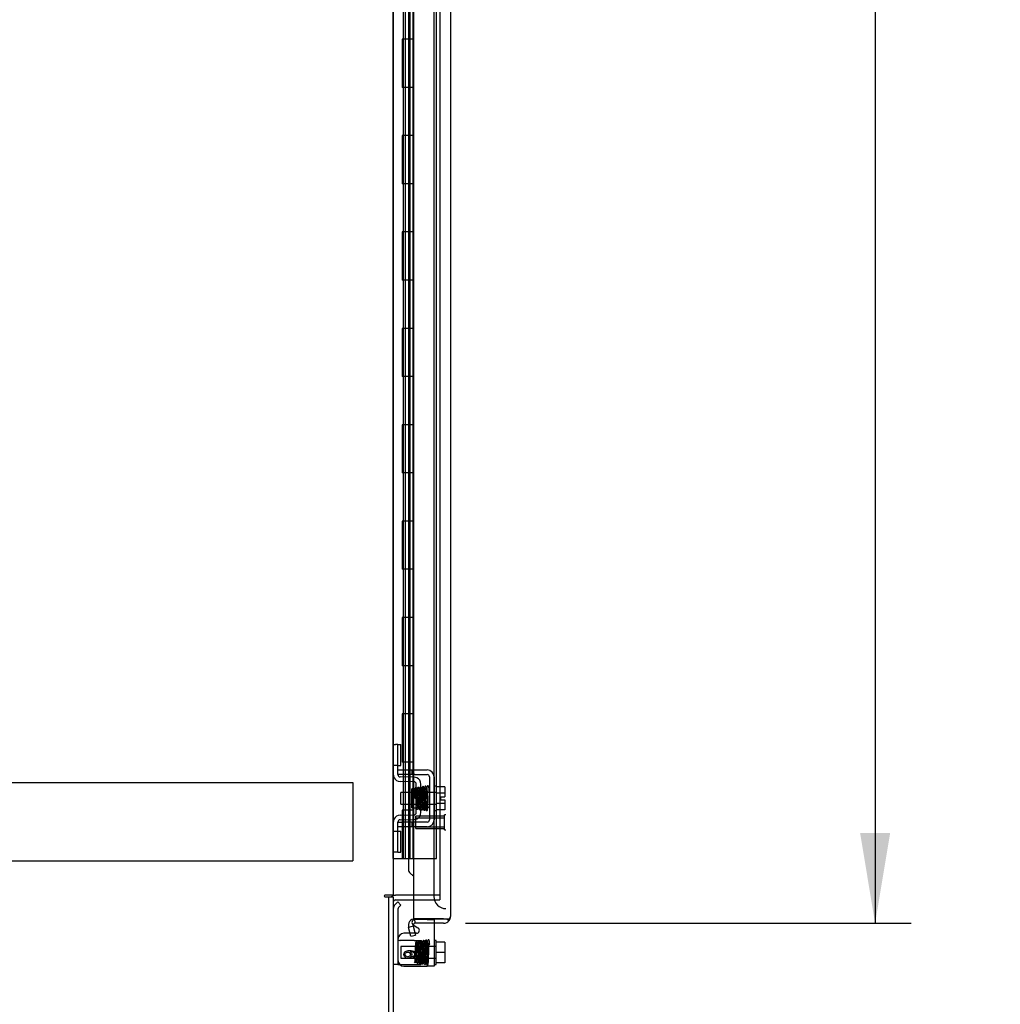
# Model space of a CAD drawing. Header units: inches. Extents: x 1 to 299, y -2 to 199.
# Tile 11 of 30: x 22 to 42, y 67 to 88. Entities that reach past the tile are written whole.
import ezdxf
from ezdxf.enums import TextEntityAlignment as Align
from ezdxf.lldxf.tags import DXFTag

# ---------------------------------------------------------------- set-up
doc = ezdxf.new("R2010")
doc.units = ezdxf.units.IN
doc.header["$MEASUREMENT"] = 0
for name, color, linetype in [('COM51497', 7, 'Continuous'), ('COM51498', 7, 'Continuous'), ('COM53957-3', 7, 'Continuous'), ('COM53964-2', 7, 'Continuous'), ('COM55523', 7, 'Continuous'), ('COM70220', 7, 'Continuous'), ('COM71171-3', 7, 'Continuous'), ('COM71172-2', 7, 'Continuous'), ('Default', 7, 'Continuous'), ('SCC19011', 7, 'Continuous'), ('SPR20280', 7, 'Continuous'), ('STD26258', 7, 'Continuous'), ('WAF25367', 7, 'Continuous')]:
    doc.layers.add(name, color=color, linetype=linetype)
doc.styles.add('SEACAD_Times_New_Roman', font='times.ttf')
tags = doc.linetypes.add('HIDDEN2', pattern=[0.1875, 0.125, -0.0625]).pattern_tags.tags
tags[6:7] = [DXFTag(74, 4), DXFTag(75, 0), DXFTag(340, '0'), DXFTag(46, 0.0), DXFTag(50, 0.0), DXFTag(44, 0.0), DXFTag(45, 0.0)]
tags[4:5] = [DXFTag(74, 4), DXFTag(75, 0), DXFTag(340, '0'), DXFTag(46, 0.0), DXFTag(50, 0.0), DXFTag(44, 0.0), DXFTag(45, 0.0)]
doc.dimstyles.new('HAMMOND_(STH_-_300x200)', dxfattribs={"dimtxt": 1.5, "dimasz": 1.875, "dimexe": 0.75, "dimexo": 0.75, "dimgap": 0.375, "dimtad": 0, "dimtih": 1, "dimtoh": 1, "dimzin": 0, "dimdsep": 46, "dimtxsty": 'SEACAD_Times_New_Roman', "dimblk1": '_SE_FILLED', "dimblk2": '_SE_FILLED', "dimsah": 1, "dimcen": 0.75, "dimadec": 0, "dimazin": 0, "dimtfac": 0.8, "dimtofl": 0, "dimtmove": 1, "dimatfit": 3, "dimfxl": 0, "dimtolj": 1, "dimtzin": 0, "dimarcsym": 0})

# ---------------------------------------------------------------- blocks, each defined once
blk = doc.blocks.new('SE4')
at = {"layer": 'COM51497', "color": 7, "linetype": 'HIDDEN2'}
for p, q in [((29.572, 72.335), (29.697, 72.335)), ((29.697, 72.335), (29.864, 72.335)), ((29.864, 72.335), (29.924, 72.335)), ((29.864, 72.335), (29.864, 72.24)), ((29.924, 72.335), (30.18, 72.335)), ((29.572, 72.24), (29.572, 72.278)), ((29.697, 72.24), (29.572, 72.24)), ((29.864, 72.24), (29.697, 72.24)), ((29.924, 72.24), (29.864, 72.24)), ((29.924, 72.24), (30.18, 72.24)), ((30.228, 72.192), (30.228, 71.301)), ((30.323, 72.192), (30.323, 71.301)), ((29.572, 71.253), (29.697, 71.253)), ((29.572, 71.215), (29.572, 71.253)), ((29.697, 71.158), (29.572, 71.158)), ((29.864, 71.253), (29.697, 71.253)), ((29.864, 71.158), (29.697, 71.158)), ((29.924, 71.253), (29.864, 71.253)), ((29.864, 71.253), (29.864, 71.158)), ((29.924, 71.158), (29.864, 71.158)), ((30.18, 71.253), (29.924, 71.253)), ((30.18, 71.158), (29.924, 71.158)), ((30.18, 69.231), (29.924, 69.231)), ((30.18, 69.231), (30.323, 69.231)), ((30.323, 69.231), (30.323, 69.154)), ((29.925, 68.947), (29.826, 68.947))]:
    blk.add_line(p, q, dxfattribs=at)
at = {"layer": 'COM51497', "color": 7, "linetype": 'Continuous'}
for p, q in [((29.891, 69.12), (29.989, 69.057)), ((30.323, 69.154), (30.323, 68.261)), ((29.826, 68.947), (29.697, 68.947)), ((29.957, 68.947), (29.925, 68.947)), ((29.886, 68.434), (29.884, 68.464)), ((29.697, 68.261), (30.18, 68.261)), ((30.323, 68.261), (30.18, 68.261))]:
    blk.add_line(p, q, dxfattribs=at)
at = {"layer": 'COM51497', "color": 7, "linetype": 'HIDDEN2'}
for centre, radius, start, end in [((30.18, 72.192), 0.143, 0, 90), ((30.18, 72.192), 0.048, 0, 90), ((30.18, 71.301), 0.143, 270, 0), ((30.18, 71.301), 0.048, 270, 0), ((29.924, 69.171), 0.06, 90, 237.1545)]:
    blk.add_arc(centre, radius, start, end, dxfattribs=at)
at = {"layer": 'COM51497', "color": 7, "linetype": 'Continuous'}
for centre, radius, start, end in [((29.697, 68.822), 0.125, 90, 180), ((29.957, 69.007), 0.06, 270, 57.1545), ((29.697, 68.386), 0.125, 180, 270)]:
    blk.add_arc(centre, radius, start, end, dxfattribs=at)
for points, knots in [([(29.827, 68.561), (29.838, 68.554), (29.847, 68.545), (29.852, 68.535), (29.857, 68.524), (29.86, 68.513), (29.86, 68.482), (29.853, 68.465), (29.838, 68.451), (29.823, 68.437), (29.804, 68.43), (29.765, 68.43), (29.751, 68.433), (29.738, 68.44), (29.725, 68.446), (29.715, 68.455), (29.708, 68.467), (29.701, 68.479), (29.697, 68.492), (29.697, 68.531), (29.706, 68.552), (29.743, 68.583), (29.773, 68.591), (29.863, 68.591), (29.897, 68.582), (29.919, 68.565), (29.938, 68.55), (29.947, 68.529), (29.947, 68.484), (29.942, 68.468), (29.931, 68.456), (29.92, 68.444), (29.905, 68.436), (29.886, 68.434)], [0, 0, 0, 0, 0.047848, 0.047848, 0.047848, 0.091234, 0.091234, 0.167467, 0.167467, 0.167467, 0.251489, 0.251489, 0.307308, 0.307308, 0.307308, 0.361378, 0.361378, 0.361378, 0.427535, 0.427535, 0.538766, 0.538766, 0.649997, 0.649997, 0.774014, 0.774014, 0.774014, 0.865472, 0.865472, 0.932923, 0.932923, 0.932923, 1, 1, 1, 1]), ([(29.78, 68.557), (29.77, 68.557), (29.76, 68.555), (29.741, 68.546), (29.734, 68.54), (29.724, 68.524), (29.722, 68.516), (29.722, 68.507), (29.722, 68.494), (29.727, 68.483), (29.737, 68.474), (29.747, 68.465), (29.761, 68.461), (29.796, 68.461), (29.809, 68.465), (29.819, 68.474), (29.828, 68.483), (29.833, 68.494), (29.833, 68.522), (29.828, 68.533), (29.809, 68.552), (29.796, 68.557), (29.78, 68.557)], [0, 0, 0, 0, 0.086691, 0.086691, 0.173381, 0.173381, 0.260072, 0.260072, 0.260072, 0.37344, 0.37344, 0.37344, 0.5092, 0.5092, 0.639932, 0.639932, 0.639932, 0.762812, 0.762812, 0.881406, 0.881406, 1, 1, 1, 1]), ([(29.884, 68.464), (29.895, 68.466), (29.904, 68.47), (29.909, 68.475), (29.918, 68.483), (29.922, 68.493), (29.922, 68.515), (29.92, 68.523), (29.914, 68.531), (29.908, 68.54), (29.897, 68.547), (29.884, 68.553), (29.871, 68.558), (29.852, 68.561), (29.827, 68.561)], [0, 0, 0, 0, 0.153649, 0.153649, 0.153649, 0.336794, 0.336794, 0.482815, 0.482815, 0.482815, 0.688895, 0.688895, 0.688895, 1, 1, 1, 1])]:
    blk.add_open_spline(points, degree=3, knots=knots, dxfattribs=at)
at = {"layer": 'COM51498', "color": 7, "linetype": 'HIDDEN2'}
for p, q in [((29.477, 72.862), (29.519, 72.862)), ((29.569, 72.862), (29.519, 72.862)), ((29.569, 72.862), (29.636, 72.862)), ((29.569, 72.425), (29.569, 72.862)), ((29.636, 72.425), (29.636, 72.862)), ((29.519, 72.425), (29.477, 72.425)), ((29.569, 72.425), (29.519, 72.425)), ((29.569, 72.425), (29.636, 72.425)), ((29.572, 72.278), (29.572, 72.425)), ((29.909, 72.187), (29.619, 72.192)), ((29.963, 72.175), (29.909, 72.187)), ((29.907, 72.092), (29.618, 72.097)), ((29.859, 71.552), (29.859, 71.942)), ((29.954, 71.942), (29.859, 71.942)), ((29.954, 71.45), (29.954, 72.044)), ((30.049, 71.45), (30.049, 72.044)), ((29.859, 71.552), (29.954, 71.552)), ((29.618, 71.397), (29.907, 71.402)), ((29.619, 71.302), (29.909, 71.307)), ((29.909, 71.307), (29.963, 71.318)), ((29.572, 71.068), (29.572, 71.215)), ((29.477, 71.068), (29.519, 71.068)), ((29.519, 71.068), (29.569, 71.068)), ((29.569, 71.068), (29.636, 71.068)), ((29.569, 70.631), (29.569, 71.068)), ((29.636, 70.631), (29.636, 71.068)), ((29.519, 70.631), (29.477, 70.631)), ((29.569, 70.631), (29.519, 70.631)), ((29.569, 70.631), (29.636, 70.631)), ((29.909, 68.8), (29.963, 68.8)), ((29.963, 68.8), (30.049, 68.8)), ((30.049, 68.8), (30.049, 68.3)), ((29.606, 68.3), (29.619, 68.3)), ((29.619, 68.3), (29.909, 68.3)), ((29.909, 68.3), (30.049, 68.3))]:
    blk.add_line(p, q, dxfattribs=at)
at = {"layer": 'COM51498', "color": 7, "linetype": 'Continuous'}
for p, q in [((29.569, 69.599), (29.519, 69.549)), ((29.569, 69.599), (29.636, 69.532)), ((29.636, 69.532), (29.586, 69.482)), ((29.572, 69.448), (29.572, 68.55)), ((29.572, 68.55), (29.572, 68.3)), ((29.572, 68.3), (29.477, 68.3)), ((29.572, 68.3), (29.606, 68.3))]:
    blk.add_line(p, q, dxfattribs=at)
at = {"layer": 'COM51498', "color": 7, "linetype": 'HIDDEN2'}
for centre, radius, start, end in [((29.62, 72.24), 0.143, 180, 206.9082), ((29.62, 72.24), 0.143, 206.9082, 269), ((29.62, 72.24), 0.048, 180, 269), ((29.906, 72.044), 0.143, 0, 66.6665), ((29.906, 72.044), 0.048, 0, 89), ((29.62, 71.254), 0.143, 153.0918, 180), ((29.62, 71.254), 0.143, 91, 153.0918), ((29.906, 71.45), 0.048, 271, 0), ((29.906, 71.45), 0.143, 293.3335, 0), ((29.62, 71.254), 0.048, 91, 180)]:
    blk.add_arc(centre, radius, start, end, dxfattribs=at)
at = {"layer": 'COM51498', "color": 7, "linetype": 'Continuous'}
for radius in [0.143, 0.048]:
    blk.add_arc((29.62, 69.448), radius, 135, 180, dxfattribs=at)
at = {"layer": 'COM51498', "color": 7, "linetype": 'HIDDEN2'}
blk.add_ellipse((30.577, 69.05), major_axis=(-14.322, 0), ratio=0.017455, start_param=1.503851, end_param=1.524085, dxfattribs=at)
blk.add_open_spline([(29.572, 68.808), (29.572, 68.806), (29.573, 68.805), (29.577, 68.803), (29.578, 68.803), (29.581, 68.802), (29.583, 68.802), (29.59, 68.801), (29.595, 68.801), (29.607, 68.8), (29.613, 68.8), (29.619, 68.8)], degree=3, knots=[0, 0, 0, 0, 0.25, 0.25, 0.375, 0.375, 0.5, 0.5, 0.75, 0.75, 1, 1, 1, 1], dxfattribs=at)
at = {"layer": 'COM53957-3', "color": 7, "linetype": 'Continuous'}
for p, q in [((29.894, 131.59), (29.894, 69.249)), ((30.664, 131.543), (30.664, 69.297)), ((30.664, 69.297), (30.664, 69.296)), ((30.664, 69.296), (30.664, 69.296)), ((29.886, 69.093), (29.794, 69.069)), ((29.843, 68.886), (29.794, 69.069)), ((29.886, 69.093), (29.935, 68.91)), ((29.894, 69.249), (30.521, 69.249)), ((29.928, 69.153), (29.92, 69.248)), ((30.521, 69.249), (29.932, 69.249)), ((30.521, 69.154), (29.932, 69.154)), ((30.521, 69.249), (30.521, 69.248)), ((30.521, 69.249), (30.634, 69.249)), ((30.521, 69.248), (30.584, 69.248)), ((30.584, 69.248), (30.634, 69.209)), ((29.843, 68.886), (29.935, 68.91))]:
    blk.add_line(p, q, dxfattribs=at)
at = {"layer": 'COM53957-3', "color": 7, "linetype": 'HIDDEN2'}
blk.add_line((29.789, 102.857), (29.789, 70.265), dxfattribs=at)
at = {"layer": 'COM53957-3', "color": 7, "linetype": 'Continuous'}
for centre, radius, start, end in [((30.521, 69.297), 0.143, 322.4348, 359.8442), ((30.521, 69.297), 0.143, 359.9238, 0), ((29.932, 69.106), 0.143, 94.9646, 195), ((29.932, 69.106), 0.048, 94.9647, 194.9999), ((29.932, 69.106), 0.143, 90, 94.9646), ((29.932, 69.106), 0.048, 90, 94.9646), ((30.521, 69.297), 0.143, 270, 322.4348)]:
    blk.add_arc(centre, radius, start, end, dxfattribs=at)
at = {"layer": 'COM53957-3', "color": 7, "linetype": 'HIDDEN2'}
blk.add_open_spline([(29.789, 70.265), (29.789, 70.259), (29.79, 70.254), (29.795, 70.234), (29.803, 70.22), (29.827, 70.193), (29.843, 70.179), (29.871, 70.157), (29.882, 70.15), (29.893, 70.142)], degree=3, knots=[0.1501861, 0.1501861, 0.1501861, 0.1501861, 0.25, 0.25, 0.5, 0.5, 0.75, 0.75, 0.8908348, 0.8908348, 0.8908348, 0.8908348], dxfattribs=at)
at = {"layer": 'COM53957-3', "color": 7, "linetype": 'Continuous'}
blk.add_open_spline([(30.634, 69.249), (30.644, 69.257), (30.651, 69.265), (30.659, 69.277), (30.661, 69.281), (30.663, 69.288), (30.664, 69.292), (30.664, 69.296)], degree=3, knots=[0, 0, 0, 0, 0.5, 0.5, 0.75, 0.75, 1, 1, 1, 1], dxfattribs=at)
at = {"layer": 'COM53964-2', "color": 7, "linetype": 'HIDDEN2'}
for p, q in [((6.26, 72.074), (28.635, 72.074)), ((28.635, 72.074), (28.635, 71.936)), ((28.635, 71.936), (28.635, 70.587)), ((28.635, 70.587), (28.635, 70.449)), ((6.26, 70.449), (28.635, 70.449))]:
    blk.add_line(p, q, dxfattribs=at)
at = {"layer": 'COM55523', "color": 7, "linetype": 'HIDDEN2'}
for p, q in [((29.477, 70.499), (29.477, 130.499)), ((29.725, 130.499), (29.725, 70.499)), ((29.825, 70.499), (29.825, 130.499)), ((30.37, 70.499), (30.37, 130.499)), ((29.689, 87.499), (29.658, 87.499)), ((29.658, 87.499), (29.658, 86.499)), ((29.689, 86.499), (29.658, 86.499)), ((29.689, 85.499), (29.658, 85.499)), ((29.658, 85.499), (29.658, 84.499)), ((29.689, 84.499), (29.658, 84.499)), ((29.689, 83.499), (29.658, 83.499)), ((29.658, 83.499), (29.658, 82.499)), ((29.689, 82.499), (29.658, 82.499)), ((29.689, 81.499), (29.658, 81.499)), ((29.658, 81.499), (29.658, 80.499)), ((29.689, 80.499), (29.658, 80.499)), ((29.689, 79.499), (29.658, 79.499)), ((29.658, 79.499), (29.658, 78.499)), ((29.689, 78.499), (29.658, 78.499)), ((29.689, 77.499), (29.658, 77.499)), ((29.658, 77.499), (29.658, 76.499)), ((29.689, 76.499), (29.658, 76.499)), ((29.689, 75.499), (29.658, 75.499)), ((29.658, 75.499), (29.658, 74.499)), ((29.689, 74.499), (29.658, 74.499)), ((29.689, 73.499), (29.658, 73.499)), ((29.658, 73.499), (29.658, 72.499)), ((29.689, 72.499), (29.658, 72.499)), ((29.689, 71.499), (29.658, 71.499)), ((29.658, 71.499), (29.658, 70.499)), ((29.477, 70.499), (29.477, 70.499)), ((29.894, 70.499), (30.37, 70.499))]:
    blk.add_line(p, q, dxfattribs=at)
at = {"layer": 'COM55523', "color": 7, "linetype": 'Continuous'}
for p, q in [((29.689, 87.499), (29.689, 88.499)), ((29.892, 87.499), (29.892, 88.499)), ((29.892, 87.499), (29.689, 87.499)), ((29.689, 86.499), (29.689, 87.499)), ((29.892, 87.499), (29.689, 87.499)), ((29.892, 86.499), (29.892, 87.499)), ((29.892, 86.499), (29.689, 86.499)), ((29.892, 86.499), (29.689, 86.499)), ((29.689, 85.499), (29.689, 86.499)), ((29.892, 85.499), (29.892, 86.499)), ((29.892, 85.499), (29.689, 85.499)), ((29.689, 84.499), (29.689, 85.499)), ((29.892, 85.499), (29.689, 85.499)), ((29.892, 84.499), (29.892, 85.499)), ((29.892, 84.499), (29.689, 84.499)), ((29.892, 84.499), (29.689, 84.499)), ((29.689, 83.499), (29.689, 84.499)), ((29.892, 83.499), (29.892, 84.499)), ((29.892, 83.499), (29.689, 83.499)), ((29.689, 82.499), (29.689, 83.499)), ((29.892, 83.499), (29.689, 83.499)), ((29.892, 82.499), (29.892, 83.499)), ((29.892, 82.499), (29.689, 82.499)), ((29.892, 82.499), (29.689, 82.499)), ((29.689, 81.499), (29.689, 82.499)), ((29.892, 81.499), (29.892, 82.499)), ((29.892, 81.499), (29.689, 81.499)), ((29.689, 80.499), (29.689, 81.499)), ((29.892, 81.499), (29.689, 81.499)), ((29.892, 80.499), (29.892, 81.499)), ((29.892, 80.499), (29.689, 80.499)), ((29.892, 80.499), (29.689, 80.499)), ((29.689, 79.499), (29.689, 80.499)), ((29.892, 79.499), (29.892, 80.499)), ((29.892, 79.499), (29.689, 79.499)), ((29.689, 78.499), (29.689, 79.499)), ((29.892, 79.499), (29.689, 79.499)), ((29.892, 78.499), (29.892, 79.499)), ((29.892, 78.499), (29.689, 78.499)), ((29.892, 78.499), (29.689, 78.499)), ((29.689, 77.499), (29.689, 78.499)), ((29.892, 77.499), (29.892, 78.499)), ((29.892, 77.499), (29.689, 77.499)), ((29.689, 76.499), (29.689, 77.499)), ((29.892, 77.499), (29.689, 77.499)), ((29.892, 76.499), (29.892, 77.499)), ((29.892, 76.499), (29.689, 76.499)), ((29.892, 76.499), (29.689, 76.499)), ((29.689, 75.499), (29.689, 76.499)), ((29.892, 75.499), (29.892, 76.499)), ((29.892, 75.499), (29.689, 75.499)), ((29.689, 74.499), (29.689, 75.499)), ((29.892, 75.499), (29.689, 75.499)), ((29.892, 74.499), (29.892, 75.499)), ((29.892, 74.499), (29.689, 74.499)), ((29.892, 74.499), (29.689, 74.499)), ((29.689, 73.499), (29.689, 74.499)), ((29.892, 73.499), (29.892, 74.499)), ((29.892, 73.499), (29.689, 73.499)), ((29.689, 72.499), (29.689, 73.499)), ((29.892, 73.499), (29.689, 73.499)), ((29.892, 72.499), (29.892, 73.499)), ((29.892, 72.499), (29.689, 72.499)), ((29.892, 72.499), (29.689, 72.499)), ((29.689, 71.499), (29.689, 72.499)), ((29.892, 71.499), (29.892, 72.499)), ((29.892, 71.499), (29.689, 71.499)), ((29.689, 70.499), (29.689, 71.499)), ((29.892, 71.499), (29.689, 71.499)), ((29.892, 70.499), (29.892, 71.499)), ((29.477, 70.499), (29.689, 70.499)), ((29.689, 70.499), (29.892, 70.499)), ((29.892, 70.499), (29.894, 70.499))]:
    blk.add_line(p, q, dxfattribs=at)
at = {"layer": 'COM70220', "color": 7, "linetype": 'HIDDEN2'}
for p, q in [((30.319, 131.014), (30.319, 69.959)), ((30.319, 69.959), (30.319, 69.709))]:
    blk.add_line(p, q, dxfattribs=at)
blk.add_arc((30.569, 69.709), 0.25, 180, 270, dxfattribs=at)
at = {"layer": 'COM71171-3', "color": 7, "linetype": 'Continuous'}
for p, q in [((29.382, 69.705), (29.477, 69.705)), ((29.477, 69.705), (29.477, 62.503)), ((29.525, 69.64), (29.894, 69.64))]:
    blk.add_line(p, q, dxfattribs=at)
at = {"layer": 'COM71171-3', "color": 7, "linetype": 'HIDDEN2'}
for p in [(30.444, 69.735), (29.894, 69.64)]:
    blk.add_line(p, (30.444, 69.64), dxfattribs=at)
at = {"layer": 'COM71171-3', "color": 7, "linetype": 'Continuous'}
for radius, end in [(0.143, 127.7949), (0.048, 180)]:
    blk.add_arc((29.525, 69.592), radius, 90, end, dxfattribs=at)
at = {"layer": 'COM71172-2', "color": 7, "linetype": 'Continuous'}
for p, q in [((29.477, 131.045), (29.477, 69.735)), ((29.334, 69.735), (29.304, 69.735)), ((29.304, 69.705), (29.382, 69.705)), ((29.477, 69.735), (29.334, 69.735)), ((29.382, 62.455), (29.382, 69.705)), ((29.477, 69.735), (29.525, 69.735)), ((29.894, 69.735), (29.525, 69.735))]:
    blk.add_line(p, q, dxfattribs=at)
at = {"layer": 'COM71172-2', "color": 7, "linetype": 'HIDDEN2'}
for p, q in [((30.444, 131.045), (30.444, 69.735)), ((30.444, 69.735), (29.894, 69.735))]:
    blk.add_line(p, q, dxfattribs=at)
at = {"layer": 'COM71172-2', "color": 7, "linetype": 'Continuous'}
blk.add_arc((29.304, 69.72), 0.015, 90, 270, dxfattribs=at)
at = {"layer": 'SCC19011', "color": 7, "linetype": 'HIDDEN2'}
for p, q in [((30.549, 71.988), (30.368, 71.988)), ((30.549, 71.988), (30.549, 71.855)), ((29.636, 71.625), (29.636, 71.869)), ((30.368, 71.869), (29.636, 71.869)), ((30.549, 71.855), (30.368, 71.855)), ((30.454, 71.781), (30.454, 71.713)), ((30.454, 71.781), (30.549, 71.781)), ((30.549, 71.855), (30.549, 71.781)), ((29.636, 71.625), (30.368, 71.625)), ((30.549, 71.638), (30.368, 71.638)), ((30.454, 71.713), (30.549, 71.713)), ((30.549, 71.713), (30.549, 71.638)), ((30.549, 71.638), (30.549, 71.506)), ((30.549, 71.506), (30.368, 71.506)), ((29.636, 68.672), (29.636, 68.428)), ((30.368, 68.672), (29.636, 68.672)), ((29.636, 68.428), (30.368, 68.428))]:
    blk.add_line(p, q, dxfattribs=at)
at = {"layer": 'SCC19011', "color": 7, "linetype": 'Continuous'}
for p, q in [((30.549, 68.765), (30.368, 68.765)), ((30.549, 68.765), (30.549, 68.55)), ((30.549, 68.55), (30.368, 68.55)), ((30.549, 68.55), (30.549, 68.335)), ((30.549, 68.335), (30.368, 68.335))]:
    blk.add_line(p, q, dxfattribs=at)
at = {"layer": 'SPR20280', "color": 7, "linetype": 'HIDDEN2'}
blk.add_line((29.934, 71.747), (29.915, 71.747), dxfattribs=at)
blk.add_circle((29.933, 68.35), 0.0175, dxfattribs=at)
for centre, radius, start, end in [((25.305, 71.57), 4.891, 0.0417, 4.8553), ((25.278, 71.569), 4.954, 0.0627, 4.8324)]:
    blk.add_arc(centre, radius, start, end, dxfattribs=at)
for start_param, end_param in [(3.148685, 6.283185), (0, 0.029803)]:
    blk.add_ellipse((30.214, 71.574), major_axis=(0.0175, 0), ratio=0.707107, start_param=start_param, end_param=end_param, dxfattribs=at)
blk.add_ellipse((30.214, 68.722), major_axis=(0.0175, 0), ratio=0.707107, dxfattribs=at)
for points, knots in [([(29.927, 71.949), (29.926, 71.948), (29.925, 71.94), (29.923, 71.922), (29.922, 71.897), (29.92, 71.865), (29.918, 71.828), (29.917, 71.787), (29.916, 71.762), (29.915, 71.747)], [0.1262894, 0.1262894, 0.1262894, 0.1262894, 0.2522008, 0.3777822, 0.5029693, 0.6277666, 0.7522043, 0.8763068, 1, 1, 1, 1]), ([(29.964, 71.946), (29.963, 71.949), (29.962, 71.955), (29.957, 71.962), (29.949, 71.966), (29.942, 71.966), (29.936, 71.964), (29.931, 71.959), (29.928, 71.954), (29.928, 71.95), (29.927, 71.948)], [0, 0, 0, 0, 0.171749, 0.337669, 0.486578, 0.613302, 0.730062, 0.835396, 0.925606, 1, 1, 1, 1]), ([(29.928, 71.946), (29.929, 71.943), (29.931, 71.936), (29.933, 71.905), (29.935, 71.865), (29.937, 71.82), (29.939, 71.773), (29.941, 71.717), (29.944, 71.656), (29.946, 71.603), (29.948, 71.566), (29.95, 71.546), (29.954, 71.529), (29.97, 71.522), (29.979, 71.525), (29.984, 71.53), (29.991, 71.542), (29.991, 71.563), (29.994, 71.602), (29.995, 71.618), (29.995, 71.624)], [0, 0, 0, 0, 0.0490707, 0.0953048, 0.1387054, 0.1792209, 0.2168158, 0.2514794, 0.3116129, 0.3613366, 0.4052099, 0.4436728, 0.4786903, 0.4958188, 0.5072076, 0.5145844, 0.52541, 0.6107603, 0.6434618, 0.6599898, 0.6599898, 0.6599898, 0.6599898]), ([(29.984, 71.552), (29.985, 71.552), (29.984, 71.558), (29.982, 71.579), (29.981, 71.614), (29.979, 71.652), (29.977, 71.702), (29.974, 71.761), (29.972, 71.824), (29.969, 71.884), (29.966, 71.934), (29.964, 71.944), (29.963, 71.949)], [0.5328988, 0.5328988, 0.5328988, 0.5328988, 0.5569074, 0.6092128, 0.6423045, 0.6799166, 0.7220481, 0.7687139, 0.8198491, 0.8754774, 0.935522, 1, 1, 1, 1]), ([(29.977, 71.956), (29.976, 71.951), (29.974, 71.943), (29.972, 71.91), (29.971, 71.882), (29.97, 71.867)], [0, 0, 0, 0, 0.0498287, 0.096661, 0.1398853, 0.1398853, 0.1398853, 0.1398853]), ([(30.012, 71.956), (30.012, 71.957), (30.012, 71.959), (30.012, 71.961), (30.011, 71.964), (30.009, 71.967), (30.007, 71.969), (30.003, 71.972), (29.997, 71.974), (29.99, 71.973), (29.983, 71.969), (29.977, 71.961), (29.976, 71.956), (29.976, 71.952)], [0, 0, 0, 0, 0.035882, 0.073188, 0.112909, 0.155738, 0.202044, 0.251913, 0.361271, 0.485727, 0.637722, 0.812554, 1, 1, 1, 1]), ([(29.978, 71.952), (29.978, 71.952), (29.98, 71.95), (29.982, 71.922), (29.985, 71.874), (29.987, 71.825), (29.989, 71.783), (29.99, 71.739), (29.992, 71.694), (29.994, 71.65), (29.996, 71.61), (29.997, 71.575), (29.999, 71.549), (30.001, 71.533), (30.002, 71.532), (30.003, 71.531)], [0.0386163, 0.0386163, 0.0386163, 0.0386163, 0.1041999, 0.2141673, 0.3298094, 0.3901346, 0.4519229, 0.5151799, 0.5799285, 0.646185, 0.7139159, 0.7831552, 0.853933, 0.9262015, 0.98991, 0.98991, 0.98991, 0.98991]), ([(30.037, 71.536), (30.037, 71.537), (30.035, 71.541), (30.032, 71.579), (30.029, 71.642), (30.026, 71.711), (30.024, 71.77), (30.022, 71.814), (30.021, 71.857), (30.019, 71.895), (30.017, 71.926), (30.015, 71.948), (30.013, 71.959), (30.013, 71.959), (30.012, 71.959)], [0.0138524, 0.0138524, 0.0138524, 0.0138524, 0.1062824, 0.2178177, 0.3344917, 0.4564531, 0.5197117, 0.5842959, 0.6502411, 0.7175013, 0.7860951, 0.8560626, 0.9273599, 0.9665702, 0.9665702, 0.9665702, 0.9665702]), ([(30.086, 71.529), (30.085, 71.535), (30.084, 71.545), (30.082, 71.583), (30.079, 71.629), (30.077, 71.679), (30.076, 71.729), (30.073, 71.789), (30.071, 71.853), (30.069, 71.907), (30.066, 71.943), (30.064, 71.962), (30.062, 71.971), (30.058, 71.977), (30.051, 71.981), (30.044, 71.982), (30.038, 71.981), (30.031, 71.976), (30.028, 71.97), (30.025, 71.958), (30.023, 71.931), (30.021, 71.897), (30.02, 71.878), (30.02, 71.871)], [0, 0, 0, 0, 0.0498062, 0.0966276, 0.140488, 0.1813946, 0.2193247, 0.2542949, 0.3151029, 0.3652644, 0.4095039, 0.4485899, 0.4658122, 0.4799438, 0.4861373, 0.4916742, 0.500166, 0.5061157, 0.5157515, 0.5507685, 0.6061814, 0.6406611, 0.6597863, 0.6597863, 0.6597863, 0.6597863]), ([(30.031, 71.953), (30.031, 71.953), (30.031, 71.947), (30.033, 71.924), (30.034, 71.89), (30.036, 71.851), (30.038, 71.8), (30.04, 71.74), (30.043, 71.673), (30.045, 71.607), (30.048, 71.55), (30.05, 71.535), (30.051, 71.527)], [0.5362763, 0.5362763, 0.5362763, 0.5362763, 0.5625298, 0.6122564, 0.6441552, 0.6807294, 0.7220204, 0.7680595, 0.8188387, 0.874429, 0.9347864, 1, 1, 1, 1]), ([(30.113, 71.971), (30.113, 71.974), (30.112, 71.978), (30.109, 71.983), (30.105, 71.987), (30.099, 71.989), (30.092, 71.99), (30.085, 71.987), (30.08, 71.982), (30.078, 71.977), (30.077, 71.973), (30.077, 71.971)], [0, 0, 0, 0, 0.147667, 0.223434, 0.298136, 0.43794, 0.563031, 0.685887, 0.803032, 0.90871, 1, 1, 1, 1]), ([(30.078, 71.97), (30.079, 71.968), (30.08, 71.962), (30.083, 71.916), (30.086, 71.858), (30.088, 71.802), (30.09, 71.755), (30.091, 71.707), (30.093, 71.66), (30.095, 71.615), (30.097, 71.576), (30.099, 71.544), (30.101, 71.522), (30.102, 71.514), (30.103, 71.513), (30.103, 71.514)], [0, 0, 0, 0, 0.1045038, 0.2144634, 0.330083, 0.3903051, 0.451994, 0.5151688, 0.5798125, 0.6459641, 0.7136653, 0.7828829, 0.8536605, 0.9260423, 0.9527188, 0.9527188, 0.9527188, 0.9527188]), ([(30.137, 71.523), (30.137, 71.522), (30.135, 71.524), (30.133, 71.549), (30.131, 71.598), (30.128, 71.649), (30.127, 71.693), (30.125, 71.741), (30.124, 71.789), (30.122, 71.837), (30.12, 71.881), (30.118, 71.919), (30.116, 71.949), (30.114, 71.969), (30.113, 71.972), (30.113, 71.974)], [0.053432, 0.053432, 0.053432, 0.053432, 0.1058673, 0.2171381, 0.3338118, 0.3944484, 0.4564245, 0.5197508, 0.5844221, 0.6504012, 0.7176964, 0.7863335, 0.8562538, 0.9274659, 1, 1, 1, 1]), ([(30.126, 71.976), (30.125, 71.968), (30.123, 71.952), (30.121, 71.911), (30.12, 71.886), (30.12, 71.882)], [0, 0, 0, 0, 0.1263356, 0.2522274, 0.2747382, 0.2747382, 0.2747382, 0.2747382]), ([(30.161, 71.983), (30.161, 71.984), (30.161, 71.985), (30.16, 71.987), (30.159, 71.99), (30.157, 71.992), (30.154, 71.994), (30.151, 71.996), (30.146, 71.997), (30.14, 71.996), (30.133, 71.991), (30.127, 71.982), (30.126, 71.976), (30.125, 71.971)], [0.0725895, 0.0725895, 0.0725895, 0.0725895, 0.0862289, 0.1249883, 0.163044, 0.2021154, 0.2436891, 0.2889083, 0.338607, 0.4554382, 0.607761, 0.7920008, 1, 1, 1, 1]), ([(30.128, 71.974), (30.129, 71.974), (30.13, 71.973), (30.132, 71.95), (30.134, 71.901), (30.137, 71.849), (30.138, 71.804), (30.14, 71.755), (30.141, 71.705), (30.143, 71.655), (30.145, 71.609), (30.147, 71.568), (30.149, 71.536), (30.151, 71.514), (30.152, 71.51), (30.152, 71.508)], [0.0603561, 0.0603561, 0.0603561, 0.0603561, 0.1038936, 0.2137208, 0.3293588, 0.3897246, 0.4515679, 0.5148967, 0.5797272, 0.6460597, 0.7138612, 0.7831568, 0.8539667, 0.9262377, 1, 1, 1, 1]), ([(30.187, 71.511), (30.186, 71.515), (30.184, 71.522), (30.181, 71.571), (30.178, 71.646), (30.176, 71.725), (30.174, 71.79), (30.172, 71.839), (30.17, 71.884), (30.168, 71.924), (30.166, 71.956), (30.164, 71.977), (30.163, 71.985), (30.162, 71.985), (30.162, 71.985)], [0, 0, 0, 0, 0.1061362, 0.2174647, 0.333926, 0.4557017, 0.5188968, 0.5834438, 0.6493904, 0.7166983, 0.7853922, 0.8555186, 0.9270505, 0.9466489, 0.9466489, 0.9466489, 0.9466489]), ([(30.176, 71.985), (30.175, 71.979), (30.173, 71.954), (30.171, 71.91), (30.17, 71.884)], [0.1085336, 0.1085336, 0.1085336, 0.1085336, 0.2217151, 0.3383123, 0.3383123, 0.3383123, 0.3383123]), ([(30.214, 71.982), (30.214, 71.985), (30.213, 71.99), (30.21, 71.998), (30.204, 72.003), (30.198, 72.005), (30.193, 72.005), (30.19, 72.004), (30.187, 72.002), (30.183, 72), (30.181, 71.997), (30.179, 71.994), (30.178, 71.991), (30.178, 71.988), (30.178, 71.987)], [0, 0, 0, 0, 0.174153, 0.333945, 0.47646, 0.59716, 0.649734, 0.701139, 0.752042, 0.802639, 0.852867, 0.902545, 0.951555, 1, 1, 1, 1]), ([(30.002, 71.533), (30.002, 71.532), (30.003, 71.529), (30.004, 71.525), (30.006, 71.522), (30.011, 71.518), (30.017, 71.515), (30.024, 71.515), (30.03, 71.518), (30.035, 71.523), (30.038, 71.529), (30.038, 71.533), (30.039, 71.535)], [0, 0, 0, 0, 0.063176, 0.129473, 0.197366, 0.265212, 0.394679, 0.515177, 0.639946, 0.76535, 0.886036, 1, 1, 1, 1]), ([(30.038, 71.532), (30.039, 71.534), (30.04, 71.54), (30.043, 71.57), (30.044, 71.6), (30.045, 71.617), (30.045, 71.619)], [0, 0, 0, 0, 0.0492216, 0.0955582, 0.1390455, 0.1445963, 0.1445963, 0.1445963, 0.1445963]), ([(30.051, 71.531), (30.051, 71.526), (30.052, 71.52), (30.059, 71.512), (30.065, 71.509), (30.069, 71.508), (30.073, 71.508), (30.077, 71.509), (30.08, 71.511), (30.083, 71.514), (30.085, 71.517), (30.087, 71.522), (30.087, 71.524), (30.087, 71.526)], [0, 0, 0, 0, 0.314139, 0.451364, 0.572135, 0.625408, 0.67627, 0.728029, 0.781154, 0.835554, 0.89067, 0.945715, 1, 1, 1, 1]), ([(30.089, 71.526), (30.09, 71.531), (30.092, 71.553), (30.094, 71.592), (30.095, 71.615)], [0.1071892, 0.1071892, 0.1071892, 0.1071892, 0.2193565, 0.3334396, 0.3334396, 0.3334396, 0.3334396]), ([(30.103, 71.515), (30.103, 71.514), (30.104, 71.513), (30.105, 71.51), (30.106, 71.507), (30.108, 71.505), (30.111, 71.503), (30.114, 71.501), (30.119, 71.5), (30.125, 71.501), (30.132, 71.505), (30.138, 71.514), (30.139, 71.52), (30.14, 71.524)], [0.0509784, 0.0509784, 0.0509784, 0.0509784, 0.0816467, 0.1201913, 0.1592904, 0.2003164, 0.2443071, 0.2919704, 0.3437824, 0.4630609, 0.6155091, 0.7972418, 1, 1, 1, 1]), ([(30.139, 71.52), (30.14, 71.528), (30.142, 71.542), (30.144, 71.581), (30.145, 71.605), (30.145, 71.609)], [0, 0, 0, 0, 0.1246717, 0.2494602, 0.2700157, 0.2700157, 0.2700157, 0.2700157]), ([(30.152, 71.511), (30.152, 71.508), (30.153, 71.502), (30.159, 71.495), (30.166, 71.492), (30.173, 71.492), (30.18, 71.494), (30.185, 71.499), (30.187, 71.504), (30.188, 71.508), (30.188, 71.51)], [0, 0, 0, 0, 0.156089, 0.311601, 0.454811, 0.580816, 0.702069, 0.815536, 0.915769, 1, 1, 1, 1]), ([(30.19, 71.52), (30.191, 71.529), (30.193, 71.554), (30.194, 71.59), (30.195, 71.604)], [0.1067733, 0.1067733, 0.1067733, 0.1067733, 0.2186198, 0.288347, 0.288347, 0.288347, 0.288347]), ([(29.939, 68.754), (29.938, 68.751), (29.937, 68.737), (29.934, 68.703), (29.932, 68.66), (29.93, 68.615), (29.928, 68.558), (29.925, 68.495), (29.923, 68.437), (29.921, 68.397), (29.92, 68.382), (29.92, 68.377)], [0.1018663, 0.1018663, 0.1018663, 0.1018663, 0.1966331, 0.2845261, 0.3655924, 0.4399785, 0.5078067, 0.6234473, 0.7180722, 0.7975388, 0.8688111, 0.8688111, 0.8688111, 0.8688111]), ([(29.977, 68.748), (29.976, 68.753), (29.975, 68.759), (29.968, 68.767), (29.962, 68.77), (29.956, 68.771), (29.951, 68.769), (29.948, 68.767), (29.944, 68.765), (29.942, 68.761), (29.941, 68.757), (29.941, 68.755), (29.94, 68.753)], [0, 0, 0, 0, 0.306204, 0.442937, 0.565203, 0.671636, 0.724965, 0.779543, 0.835119, 0.890984, 0.946216, 1, 1, 1, 1]), ([(29.941, 68.749), (29.942, 68.744), (29.944, 68.734), (29.946, 68.698), (29.948, 68.655), (29.95, 68.606), (29.952, 68.559), (29.954, 68.502), (29.957, 68.443), (29.959, 68.392), (29.962, 68.358), (29.964, 68.342), (29.967, 68.334), (29.972, 68.327), (29.979, 68.324), (29.985, 68.324), (29.99, 68.326), (29.994, 68.329), (29.997, 68.331), (30, 68.337), (30.002, 68.349), (30.005, 68.377), (30.007, 68.408), (30.007, 68.423), (30.007, 68.426)], [0, 0, 0, 0, 0.04903, 0.0952394, 0.1386004, 0.17906, 0.216617, 0.2512351, 0.311271, 0.3609646, 0.4048827, 0.4436137, 0.4603017, 0.4741327, 0.4802671, 0.4855273, 0.4934855, 0.4962417, 0.4996859, 0.5101885, 0.5466617, 0.6029834, 0.6377117, 0.647337, 0.647337, 0.647337, 0.647337]), ([(29.997, 68.353), (29.997, 68.353), (29.997, 68.358), (29.995, 68.377), (29.993, 68.408), (29.992, 68.444), (29.99, 68.491), (29.988, 68.549), (29.985, 68.612), (29.982, 68.675), (29.98, 68.718), (29.978, 68.743), (29.977, 68.749), (29.976, 68.752)], [0.5461357, 0.5461357, 0.5461357, 0.5461357, 0.5679041, 0.616244, 0.6475892, 0.6837147, 0.7245886, 0.7702102, 0.8205721, 0.8756116, 0.9353452, 0.9670888, 1, 1, 1, 1]), ([(29.99, 68.763), (29.989, 68.76), (29.988, 68.754), (29.985, 68.726), (29.984, 68.696), (29.983, 68.677), (29.982, 68.672)], [0, 0, 0, 0, 0.0499394, 0.0968995, 0.1408698, 0.1537422, 0.1537422, 0.1537422, 0.1537422]), ([(30.025, 68.761), (30.025, 68.763), (30.025, 68.765), (30.024, 68.769), (30.021, 68.773), (30.017, 68.776), (30.011, 68.779), (30.004, 68.779), (29.998, 68.776), (29.993, 68.771), (29.99, 68.765), (29.989, 68.762), (29.989, 68.76)], [0, 0, 0, 0, 0.063728, 0.130533, 0.198895, 0.267172, 0.397362, 0.518273, 0.643035, 0.768012, 0.887736, 1, 1, 1, 1]), ([(29.99, 68.758), (29.991, 68.757), (29.993, 68.753), (29.996, 68.716), (29.998, 68.663), (30, 68.611), (30.002, 68.568), (30.004, 68.523), (30.005, 68.478), (30.007, 68.435), (30.009, 68.397), (30.011, 68.365), (30.013, 68.342), (30.014, 68.332), (30.015, 68.331), (30.015, 68.331)], [0.0121765, 0.0121765, 0.0121765, 0.0121765, 0.1044236, 0.214418, 0.3300747, 0.3903404, 0.4520599, 0.5152587, 0.5799584, 0.6461321, 0.713819, 0.7830559, 0.8538041, 0.9261056, 0.9660085, 0.9660085, 0.9660085, 0.9660085]), ([(30.05, 68.338), (30.049, 68.338), (30.048, 68.34), (30.045, 68.369), (30.043, 68.418), (30.041, 68.468), (30.039, 68.51), (30.037, 68.555), (30.036, 68.6), (30.034, 68.644), (30.032, 68.685), (30.03, 68.719), (30.028, 68.745), (30.027, 68.761), (30.025, 68.763), (30.025, 68.763)], [0.039088, 0.039088, 0.039088, 0.039088, 0.1061352, 0.2175266, 0.3342475, 0.3948655, 0.4568263, 0.5201203, 0.5847208, 0.6506382, 0.7179012, 0.7864571, 0.8563175, 0.9275176, 0.9915475, 0.9915475, 0.9915475, 0.9915475]), ([(30.099, 68.328), (30.099, 68.332), (30.097, 68.339), (30.095, 68.372), (30.093, 68.415), (30.091, 68.463), (30.089, 68.513), (30.087, 68.574), (30.084, 68.639), (30.082, 68.698), (30.08, 68.738), (30.077, 68.762), (30.075, 68.778), (30.06, 68.788), (30.051, 68.786), (30.044, 68.781), (30.04, 68.775), (30.038, 68.763), (30.036, 68.739), (30.034, 68.706), (30.033, 68.685), (30.032, 68.676)], [0, 0, 0, 0, 0.0497814, 0.0966259, 0.140493, 0.1814124, 0.2193747, 0.2543664, 0.3152188, 0.3654075, 0.4095706, 0.4484291, 0.4831793, 0.500515, 0.5129485, 0.520268, 0.5302822, 0.5632778, 0.6139998, 0.6463899, 0.6721971, 0.6721971, 0.6721971, 0.6721971]), ([(30.043, 68.758), (30.043, 68.758), (30.044, 68.75), (30.045, 68.725), (30.047, 68.686), (30.049, 68.643), (30.051, 68.589), (30.053, 68.526), (30.056, 68.458), (30.059, 68.394), (30.061, 68.342), (30.063, 68.331), (30.064, 68.325)], [0.5218121, 0.5218121, 0.5218121, 0.5218121, 0.5509365, 0.6048516, 0.6385262, 0.6766408, 0.7192394, 0.7663115, 0.8179121, 0.8740438, 0.9347354, 1, 1, 1, 1]), ([(30.09, 68.778), (30.09, 68.778), (30.088, 68.774), (30.085, 68.74), (30.083, 68.701), (30.082, 68.681)], [0.0232461, 0.0232461, 0.0232461, 0.0232461, 0.1085772, 0.2218055, 0.3211628, 0.3211628, 0.3211628, 0.3211628]), ([(30.126, 68.774), (30.126, 68.777), (30.125, 68.783), (30.119, 68.79), (30.112, 68.794), (30.105, 68.794), (30.098, 68.792), (30.094, 68.788), (30.092, 68.785), (30.091, 68.782), (30.09, 68.779), (30.09, 68.778), (30.09, 68.777)], [0, 0, 0, 0, 0.179474, 0.349583, 0.499926, 0.62563, 0.739127, 0.840103, 0.885308, 0.926766, 0.964791, 1, 1, 1, 1]), ([(30.091, 68.774), (30.092, 68.77), (30.093, 68.763), (30.096, 68.727), (30.098, 68.681), (30.1, 68.63), (30.102, 68.578), (30.104, 68.514), (30.106, 68.447), (30.109, 68.387), (30.111, 68.346), (30.113, 68.324), (30.116, 68.307), (30.132, 68.3), (30.141, 68.302), (30.147, 68.307), (30.15, 68.314), (30.153, 68.327), (30.155, 68.354), (30.156, 68.388), (30.157, 68.406), (30.157, 68.412)], [0, 0, 0, 0, 0.0491002, 0.0953804, 0.1388084, 0.1793382, 0.2169701, 0.251665, 0.3118803, 0.3616987, 0.4056489, 0.4442506, 0.4784458, 0.4943686, 0.5046312, 0.5111404, 0.5215102, 0.5559627, 0.6087538, 0.6419719, 0.6579906, 0.6579906, 0.6579906, 0.6579906]), ([(30.147, 68.329), (30.147, 68.33), (30.147, 68.336), (30.145, 68.36), (30.143, 68.399), (30.141, 68.442), (30.139, 68.497), (30.137, 68.563), (30.135, 68.635), (30.132, 68.703), (30.129, 68.747), (30.127, 68.77), (30.126, 68.775), (30.126, 68.777)], [0.5313524, 0.5313524, 0.5313524, 0.5313524, 0.5566492, 0.6090382, 0.6421384, 0.6797768, 0.7219187, 0.7685579, 0.8196963, 0.8752641, 0.9352901, 0.9670917, 1, 1, 1, 1]), ([(30.139, 68.784), (30.138, 68.779), (30.137, 68.77), (30.135, 68.734), (30.133, 68.703), (30.132, 68.685), (30.132, 68.685)], [0, 0, 0, 0, 0.0497352, 0.0965328, 0.1403729, 0.1414275, 0.1414275, 0.1414275, 0.1414275]), ([(30.175, 68.785), (30.175, 68.786), (30.175, 68.789), (30.173, 68.793), (30.171, 68.796), (30.168, 68.799), (30.164, 68.801), (30.159, 68.802), (30.153, 68.802), (30.147, 68.799), (30.14, 68.791), (30.139, 68.786), (30.139, 68.781)], [0, 0, 0, 0, 0.055383, 0.112985, 0.171703, 0.230339, 0.287909, 0.343892, 0.45376, 0.576632, 0.710657, 1, 1, 1, 1]), ([(30.14, 68.781), (30.141, 68.781), (30.142, 68.778), (30.145, 68.745), (30.148, 68.69), (30.15, 68.635), (30.151, 68.588), (30.153, 68.538), (30.155, 68.488), (30.156, 68.439), (30.158, 68.394), (30.16, 68.356), (30.162, 68.328), (30.164, 68.311), (30.165, 68.309), (30.165, 68.309)], [0.0330952, 0.0330952, 0.0330952, 0.0330952, 0.1046647, 0.2148993, 0.3307832, 0.3911384, 0.4529315, 0.5161815, 0.5808947, 0.6470466, 0.7146675, 0.7837865, 0.8543575, 0.9264187, 0.9868627, 0.9868627, 0.9868627, 0.9868627]), ([(30.2, 68.313), (30.199, 68.314), (30.197, 68.319), (30.195, 68.359), (30.192, 68.418), (30.19, 68.475), (30.188, 68.523), (30.187, 68.573), (30.185, 68.623), (30.183, 68.67), (30.181, 68.713), (30.18, 68.748), (30.178, 68.774), (30.176, 68.786), (30.175, 68.787), (30.175, 68.787)], [0.0163585, 0.0163585, 0.0163585, 0.0163585, 0.1064242, 0.2179651, 0.334732, 0.395336, 0.4572595, 0.5205071, 0.5850494, 0.6509002, 0.7180961, 0.7865871, 0.856391, 0.9275442, 0.9709488, 0.9709488, 0.9709488, 0.9709488]), ([(30.231, 68.722), (30.23, 68.747), (30.228, 68.781), (30.222, 68.802), (30.215, 68.809), (30.208, 68.811), (30.201, 68.809), (30.196, 68.806), (30.193, 68.803), (30.189, 68.796), (30.188, 68.782), (30.185, 68.752), (30.184, 68.72), (30.183, 68.697), (30.182, 68.689)], [0, 0, 0, 0, 0.1051765, 0.1736127, 0.1934529, 0.2040657, 0.2174728, 0.2222593, 0.2281895, 0.2481089, 0.3216574, 0.374496, 0.4366217, 0.4667479, 0.4667479, 0.4667479, 0.4667479]), ([(30.2, 68.31), (30.202, 68.315), (30.203, 68.325), (30.206, 68.376), (30.209, 68.439), (30.211, 68.508), (30.213, 68.572), (30.216, 68.643), (30.217, 68.687), (30.218, 68.711)], [0, 0, 0, 0, 0.0982414, 0.189287, 0.2730217, 0.3494884, 0.4186348, 0.4804358, 0.5820961, 0.5820961, 0.5820961, 0.5820961]), ([(29.952, 68.369), (29.954, 68.375), (29.956, 68.395), (29.957, 68.416), (29.957, 68.43), (29.957, 68.43)], [0.1668406, 0.1668406, 0.1668406, 0.1668406, 0.2156417, 0.2933385, 0.2948321, 0.2948321, 0.2948321, 0.2948321]), ([(30.015, 68.334), (30.015, 68.333), (30.015, 68.332), (30.016, 68.329), (30.017, 68.326), (30.019, 68.324), (30.021, 68.321), (30.023, 68.319), (30.027, 68.318), (30.031, 68.317), (30.037, 68.317), (30.044, 68.321), (30.05, 68.329), (30.051, 68.335), (30.052, 68.338)], [0, 0, 0, 0, 0.036353, 0.073764, 0.113325, 0.155834, 0.201742, 0.251197, 0.304133, 0.360387, 0.484485, 0.636448, 0.811563, 1, 1, 1, 1]), ([(30.051, 68.335), (30.052, 68.339), (30.053, 68.348), (30.056, 68.382), (30.057, 68.408), (30.057, 68.421)], [0, 0, 0, 0, 0.0490573, 0.0952805, 0.1304896, 0.1304896, 0.1304896, 0.1304896]), ([(30.064, 68.329), (30.064, 68.325), (30.065, 68.32), (30.071, 68.312), (30.078, 68.309), (30.085, 68.309), (30.092, 68.311), (30.097, 68.315), (30.1, 68.321), (30.1, 68.324), (30.1, 68.326)], [0, 0, 0, 0, 0.174522, 0.341814, 0.49099, 0.617224, 0.732964, 0.83707, 0.926174, 1, 1, 1, 1]), ([(30.102, 68.333), (30.103, 68.34), (30.105, 68.363), (30.107, 68.399), (30.107, 68.416)], [0.1068094, 0.1068094, 0.1068094, 0.1068094, 0.218674, 0.3041733, 0.3041733, 0.3041733, 0.3041733]), ([(30.165, 68.311), (30.165, 68.309), (30.165, 68.307), (30.167, 68.303), (30.169, 68.299), (30.172, 68.296), (30.176, 68.294), (30.18, 68.293), (30.186, 68.293), (30.193, 68.296), (30.198, 68.301), (30.2, 68.307), (30.201, 68.31), (30.201, 68.312)], [0, 0, 0, 0, 0.061046, 0.125273, 0.191172, 0.257138, 0.321758, 0.38405, 0.50258, 0.627092, 0.754222, 0.87904, 1, 1, 1, 1])]:
    blk.add_open_spline(points, degree=3, knots=knots, dxfattribs=at)
blk.add_open_spline([(30.078, 71.974), (30.077, 71.972), (30.077, 71.97), (30.076, 71.967)], degree=3, dxfattribs=at)
at = {"layer": 'STD26258', "color": 7, "linetype": 'HIDDEN2'}
for p, q in [((29.944, 71.124), (29.944, 71.374)), ((30.538, 71.374), (29.944, 71.374)), ((29.944, 71.343), (30.538, 71.343)), ((30.538, 71.092), (30.538, 71.405)), ((30.569, 71.405), (30.538, 71.405)), ((29.944, 71.154), (30.538, 71.154)), ((29.944, 71.124), (30.538, 71.124)), ((30.538, 71.092), (30.569, 71.092))]:
    blk.add_line(p, q, dxfattribs=at)
at = {"layer": 'WAF25367', "color": 7, "linetype": 'HIDDEN2'}
for p, q in [((30.368, 71.997), (30.323, 71.997)), ((30.368, 71.997), (30.368, 71.497)), ((30.323, 71.497), (30.368, 71.497))]:
    blk.add_line(p, q, dxfattribs=at)
at = {"layer": 'WAF25367', "color": 7, "linetype": 'Continuous'}
for p, q in [((30.368, 68.8), (30.323, 68.8)), ((30.368, 68.3), (30.368, 68.8)), ((30.323, 68.3), (30.368, 68.3))]:
    blk.add_line(p, q, dxfattribs=at)
blk = doc.blocks.new('DMBLK1474')
at = {"layer": 'Default', "linetype": 'Continuous'}
for points in [[(39.79, 129.811), (39.477, 131.686), (39.165, 129.811)], [(39.79, 71.029), (39.165, 71.029), (39.477, 69.154)]]:
    blk.add_hatch(color=7, dxfattribs=at).paths.add_polyline_path(points)
at = {"layer": 'Default', "color": 7, "linetype": 'Continuous'}
for p, q in [((31.271, 131.686), (40.227, 131.686)), ((39.477, 131.686), (39.477, 101.695)), ((39.477, 97.42), (39.477, 69.154)), ((30.976, 69.154), (40.227, 69.154))]:
    blk.add_line(p, q, dxfattribs=at)
at = {"layer": 'Default', "color": 7, "linetype": 'Continuous', "style": 'SEACAD_Times_New_Roman'}
for s, p in [('62.53', (36.918, 101.17)), ('DOOR', (36.331, 98.92))]:
    blk.add_text(s, height=1.5, dxfattribs=at).set_placement(p, align=Align.TOP_LEFT)
blk = doc.blocks.new('_SE_FILLED')
at = {"color": 0}
blk.add_line((0, 0), (-1, 0), dxfattribs=at)
blk.add_solid([(0, 0), (-1, -0.1665), (-1, 0.1665), (0, 0)], dxfattribs=at)

msp = doc.modelspace()

# ---------------------------------------------------------------- block references
at = {"layer": 'Default'}
msp.add_blockref('SE4', (0, 0), dxfattribs=at)

# ---------------------------------------------------------------- dimensions: what is measured, and where the dimension line sits
at = {"layer": 'Default', "color": 7, "linetype": 'Continuous'}
dim = msp.add_linear_dim(base=(39.477, 131.686), p1=(30.521, 131.686), p2=(30.226, 69.154), angle=269.7301, text='\\A1;<>\\PDOOR', dimstyle='HAMMOND_(STH_-_300x200)', override={"dimtmove": 0}, dxfattribs=at)
dim.commit()
dim.dimension.update_dxf_attribs({"geometry": 'DMBLK1474', "text_midpoint": (39.477, 100.42), "dimtype": 161})

doc.saveas('drawing.dxf')
